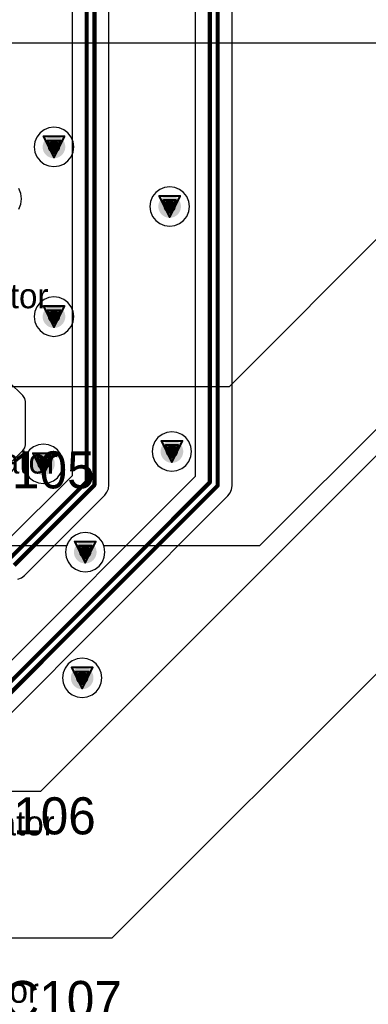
# Model space of a CAD drawing. Header units: millimetres. Extents: x 138 to 555, y 26 to 334.
# Tile 129 of 256: x 184.5 to 192.97, y 128.54 to 152.45. Entities that reach past the tile are written whole.
import ezdxf

# ---------------------------------------------------------------- set-up
doc = ezdxf.new("R2010")
doc.units = ezdxf.units.MM
for name, color, linetype in [('BottomLayer', 5, 'Continuous'), ('DrillDrawing', 1, 'Continuous'), ('Mechanical27', 56, 'Continuous'), ('MidLayer1', 16, 'Continuous'), ('MidLayer2', 76, 'Continuous'), ('MidLayer3', 90, 'Continuous'), ('MidLayer4', 156, 'Continuous'), ('MultiLayer', 9, 'Continuous'), ('TopLayer', 1, 'Continuous'), ('TopOverlay', 2, 'Continuous'), ('ViaHoleLayer', 16, 'Continuous')]:
    doc.layers.add(name, color=color, linetype=linetype)

msp = doc.modelspace()

# ---------------------------------------------------------------- linework, layer by layer
at = {"layer": 'BottomLayer'}
for p, q in [((184.579, 143.319), (184.249, 143.648)), ((184.623, 143.252), (184.579, 143.319)), ((184.579, 143.319), (184.579, 143.319)), ((184.639, 143.174), (184.623, 143.252)), ((184.639, 142.127), (184.639, 143.174)), ((184.639, 143.174), (184.639, 143.174)), ((184.579, 141.983), (184.623, 142.049)), ((184.623, 142.049), (184.639, 142.127)), ((183.604, 141.008), (184.579, 141.983))]:
    msp.add_line(p, q, dxfattribs=at)
at = {"layer": 'BottomLayer', "const_width": 0.275}
for points in [[(185.197, 149.358, 1), (185.472, 149.358, 1)], [(188.008, 147.912, 1), (188.283, 147.912, 1)], [(185.197, 145.237, 1), (185.472, 145.237, 1)], [(188.063, 141.962, 1), (188.338, 141.962, 1)], [(184.942, 141.664, 1), (185.217, 141.664, 1)], [(185.957, 139.519, 1), (186.232, 139.519, 1)], [(185.882, 136.465, 1), (186.157, 136.465, 1)]]:
    msp.add_lwpolyline(points, format="xyb", close=True, dxfattribs=at)
at = {"layer": 'DrillDrawing', "const_width": 0.0508}
for points in [[(185.081, 149.612), (185.589, 149.612)], [(185.081, 149.612), (185.335, 149.104)], [(185.182, 149.511), (185.487, 149.511)], [(185.182, 149.511), (185.335, 149.206)], [(185.335, 149.104), (185.589, 149.612)], [(185.335, 149.206), (185.487, 149.511)], [(187.892, 148.166), (188.4, 148.166)], [(187.892, 148.166), (188.146, 147.658)], [(187.993, 148.064), (188.298, 148.064)], [(187.993, 148.064), (188.146, 147.759)], [(188.146, 147.658), (188.4, 148.166)], [(188.146, 147.759), (188.298, 148.064)], [(185.081, 145.491), (185.589, 145.491)], [(185.081, 145.491), (185.335, 144.983)], [(185.182, 145.39), (185.487, 145.39)], [(185.182, 145.39), (185.335, 145.085)], [(185.335, 144.983), (185.589, 145.491)], [(185.335, 145.085), (185.487, 145.39)], [(187.946, 142.216), (188.454, 142.216)], [(187.946, 142.216), (188.2, 141.708)], [(188.048, 142.115), (188.353, 142.115)], [(188.048, 142.115), (188.2, 141.81)], [(188.2, 141.708), (188.454, 142.216)], [(188.2, 141.81), (188.353, 142.115)], [(184.826, 141.918), (185.334, 141.918)], [(184.826, 141.918), (185.08, 141.41)], [(184.927, 141.817), (185.232, 141.817)], [(184.927, 141.817), (185.08, 141.512)], [(185.08, 141.41), (185.334, 141.918)], [(185.08, 141.512), (185.232, 141.817)], [(185.841, 139.773), (186.349, 139.773)], [(185.841, 139.773), (186.095, 139.265)], [(185.942, 139.671), (186.247, 139.671)], [(185.942, 139.671), (186.095, 139.367)], [(186.095, 139.265), (186.349, 139.773)], [(186.095, 139.367), (186.247, 139.671)], [(185.765, 136.719), (186.273, 136.719)], [(185.765, 136.719), (186.019, 136.211)], [(185.867, 136.617), (186.172, 136.617)], [(185.867, 136.617), (186.019, 136.312)], [(186.019, 136.211), (186.273, 136.719)], [(186.019, 136.312), (186.172, 136.617)]]:
    msp.add_lwpolyline(points, dxfattribs=at)
at = {"layer": 'DrillDrawing', "const_width": 0.0254}
for points in [[(185.068, 149.612, 1), (185.093, 149.612, 1)], [(185.068, 149.612, 1), (185.093, 149.612, 1)], [(185.17, 149.511, 1), (185.195, 149.511, 1)], [(185.17, 149.511, 1), (185.195, 149.511, 1)], [(185.474, 149.511, 1), (185.5, 149.511, 1)], [(185.474, 149.511, 1), (185.5, 149.511, 1)], [(185.576, 149.612, 1), (185.601, 149.612, 1)], [(185.576, 149.612, 1), (185.601, 149.612, 1)], [(185.322, 149.206, 1), (185.347, 149.206, 1)], [(185.322, 149.206, 1), (185.347, 149.206, 1)], [(185.322, 149.104, 1), (185.347, 149.104, 1)], [(185.322, 149.104, 1), (185.347, 149.104, 1)], [(187.879, 148.166, 1), (187.904, 148.166, 1)], [(187.879, 148.166, 1), (187.904, 148.166, 1)], [(187.981, 148.064, 1), (188.006, 148.064, 1)], [(187.981, 148.064, 1), (188.006, 148.064, 1)], [(188.285, 148.064, 1), (188.311, 148.064, 1)], [(188.285, 148.064, 1), (188.311, 148.064, 1)], [(188.387, 148.166, 1), (188.412, 148.166, 1)], [(188.387, 148.166, 1), (188.412, 148.166, 1)], [(188.133, 147.759, 1), (188.158, 147.759, 1)], [(188.133, 147.759, 1), (188.158, 147.759, 1)], [(188.133, 147.658, 1), (188.158, 147.658, 1)], [(188.133, 147.658, 1), (188.158, 147.658, 1)], [(185.068, 145.491, 1), (185.093, 145.491, 1)], [(185.068, 145.491, 1), (185.093, 145.491, 1)], [(185.17, 145.39, 1), (185.195, 145.39, 1)], [(185.17, 145.39, 1), (185.195, 145.39, 1)], [(185.474, 145.39, 1), (185.5, 145.39, 1)], [(185.474, 145.39, 1), (185.5, 145.39, 1)], [(185.576, 145.491, 1), (185.601, 145.491, 1)], [(185.576, 145.491, 1), (185.601, 145.491, 1)], [(185.322, 145.085, 1), (185.347, 145.085, 1)], [(185.322, 145.085, 1), (185.347, 145.085, 1)], [(185.322, 144.983, 1), (185.347, 144.983, 1)], [(185.322, 144.983, 1), (185.347, 144.983, 1)], [(187.934, 142.216, 1), (187.959, 142.216, 1)], [(187.934, 142.216, 1), (187.959, 142.216, 1)], [(188.035, 142.115, 1), (188.061, 142.115, 1)], [(188.035, 142.115, 1), (188.061, 142.115, 1)], [(188.34, 142.115, 1), (188.365, 142.115, 1)], [(188.34, 142.115, 1), (188.365, 142.115, 1)], [(188.442, 142.216, 1), (188.467, 142.216, 1)], [(188.442, 142.216, 1), (188.467, 142.216, 1)], [(184.813, 141.918, 1), (184.839, 141.918, 1)], [(184.813, 141.918, 1), (184.839, 141.918, 1)], [(184.915, 141.817, 1), (184.94, 141.817, 1)], [(184.915, 141.817, 1), (184.94, 141.817, 1)], [(185.22, 141.817, 1), (185.245, 141.817, 1)], [(185.22, 141.817, 1), (185.245, 141.817, 1)], [(185.321, 141.918, 1), (185.347, 141.918, 1)], [(185.321, 141.918, 1), (185.347, 141.918, 1)], [(188.188, 141.81, 1), (188.213, 141.81, 1)], [(188.188, 141.81, 1), (188.213, 141.81, 1)], [(188.188, 141.708, 1), (188.213, 141.708, 1)], [(188.188, 141.708, 1), (188.213, 141.708, 1)], [(185.067, 141.512, 1), (185.093, 141.512, 1)], [(185.067, 141.512, 1), (185.093, 141.512, 1)], [(185.067, 141.41, 1), (185.093, 141.41, 1)], [(185.067, 141.41, 1), (185.093, 141.41, 1)], [(185.828, 139.773, 1), (185.853, 139.773, 1)], [(185.828, 139.773, 1), (185.853, 139.773, 1)], [(185.93, 139.671, 1), (185.955, 139.671, 1)], [(185.93, 139.671, 1), (185.955, 139.671, 1)], [(186.234, 139.671, 1), (186.26, 139.671, 1)], [(186.234, 139.671, 1), (186.26, 139.671, 1)], [(186.336, 139.773, 1), (186.361, 139.773, 1)], [(186.336, 139.773, 1), (186.361, 139.773, 1)], [(186.082, 139.367, 1), (186.107, 139.367, 1)], [(186.082, 139.367, 1), (186.107, 139.367, 1)], [(186.082, 139.265, 1), (186.107, 139.265, 1)], [(186.082, 139.265, 1), (186.107, 139.265, 1)], [(185.753, 136.719, 1), (185.778, 136.719, 1)], [(185.753, 136.719, 1), (185.778, 136.719, 1)], [(185.854, 136.617, 1), (185.88, 136.617, 1)], [(185.854, 136.617, 1), (185.88, 136.617, 1)], [(186.159, 136.617, 1), (186.184, 136.617, 1)], [(186.159, 136.617, 1), (186.184, 136.617, 1)], [(186.261, 136.719, 1), (186.286, 136.719, 1)], [(186.261, 136.719, 1), (186.286, 136.719, 1)], [(186.007, 136.312, 1), (186.032, 136.312, 1)], [(186.007, 136.312, 1), (186.032, 136.312, 1)], [(186.007, 136.211, 1), (186.032, 136.211, 1)], [(186.007, 136.211, 1), (186.032, 136.211, 1)]]:
    msp.add_lwpolyline(points, format="xyb", close=True, dxfattribs=at)
at = {"layer": 'MidLayer1'}
for p, q in [((189.598, 143.544), (204.194, 158.14)), ((185.015, 133.713), (206.287, 154.985)), ((208.987, 152.385), (186.744, 130.143)), ((196.183, 151.874), (180.231, 151.874)), ((195.522, 144.86), (190.33, 139.669)), ((182.431, 143.544), (189.598, 143.544)), ((187.861, 142.301), (187.785, 142.202)), ((187.961, 142.377), (187.861, 142.301)), ((188.076, 142.425), (187.961, 142.377)), ((188.2, 142.442), (188.076, 142.425)), ((188.324, 142.425), (188.2, 142.442)), ((188.44, 142.377), (188.324, 142.425)), ((188.539, 142.301), (188.44, 142.377)), ((188.615, 142.202), (188.539, 142.301)), ((184.84, 142.079), (184.741, 142.003)), ((184.956, 142.127), (184.84, 142.079)), ((185.08, 142.143), (184.956, 142.127)), ((185.204, 142.127), (185.08, 142.143)), ((185.319, 142.079), (185.204, 142.127)), ((185.419, 142.003), (185.319, 142.079)), ((187.737, 142.086), (187.721, 141.962)), ((187.785, 142.202), (187.737, 142.086)), ((188.663, 142.086), (188.615, 142.202)), ((188.679, 141.962), (188.663, 142.086)), ((184.617, 141.788), (184.601, 141.664)), ((184.665, 141.904), (184.617, 141.788)), ((184.741, 142.003), (184.665, 141.904)), ((185.495, 141.904), (185.419, 142.003)), ((185.543, 141.788), (185.495, 141.904)), ((185.559, 141.664), (185.543, 141.788)), ((187.721, 141.962), (187.737, 141.838)), ((187.737, 141.838), (187.785, 141.723)), ((188.615, 141.723), (188.663, 141.838)), ((188.663, 141.838), (188.679, 141.962)), ((184.601, 141.664), (184.617, 141.54)), ((184.617, 141.54), (184.665, 141.425)), ((185.495, 141.425), (185.543, 141.54)), ((185.543, 141.54), (185.559, 141.664)), ((187.785, 141.723), (187.861, 141.624)), ((187.861, 141.624), (187.961, 141.547)), ((187.961, 141.547), (188.076, 141.5)), ((188.324, 141.5), (188.44, 141.547)), ((188.44, 141.547), (188.539, 141.624)), ((188.539, 141.624), (188.615, 141.723)), ((184.665, 141.425), (184.741, 141.325)), ((184.741, 141.325), (184.84, 141.249)), ((185.319, 141.249), (185.419, 141.325)), ((185.419, 141.325), (185.495, 141.425)), ((188.076, 141.5), (188.2, 141.483)), ((188.2, 141.483), (188.324, 141.5)), ((184.84, 141.249), (184.956, 141.201)), ((184.956, 141.201), (185.08, 141.185)), ((185.08, 141.185), (185.204, 141.201)), ((185.204, 141.201), (185.319, 141.249)), ((185.855, 139.934), (185.756, 139.858)), ((185.971, 139.982), (185.855, 139.934)), ((186.095, 139.998), (185.971, 139.982)), ((186.219, 139.982), (186.095, 139.998)), ((186.334, 139.934), (186.219, 139.982)), ((186.433, 139.858), (186.334, 139.934)), ((185.643, 139.669), (181.597, 139.669)), ((185.68, 139.759), (185.643, 139.669)), ((185.756, 139.858), (185.68, 139.759)), ((186.51, 139.759), (186.433, 139.858)), ((186.547, 139.669), (186.51, 139.759)), ((190.33, 139.669), (186.547, 139.669)), ((183.363, 133.713), (185.015, 133.713)), ((186.744, 130.143), (181.445, 130.143))]:
    msp.add_line(p, q, dxfattribs=at)
at = {"layer": 'MidLayer1', "const_width": 0.275}
for points in [[(185.197, 149.358, 1), (185.472, 149.358, 1)], [(188.008, 147.912, 1), (188.283, 147.912, 1)], [(185.197, 145.237, 1), (185.472, 145.237, 1)], [(188.063, 141.962, 1), (188.338, 141.962, 1)], [(184.942, 141.664, 1), (185.217, 141.664, 1)], [(185.957, 139.519, 1), (186.232, 139.519, 1)], [(185.882, 136.465, 1), (186.157, 136.465, 1)]]:
    msp.add_lwpolyline(points, format="xyb", close=True, dxfattribs=at)
at = {"layer": 'MidLayer2', "const_width": 0.275}
for points in [[(185.197, 149.358, 1), (185.472, 149.358, 1)], [(188.008, 147.912, 1), (188.283, 147.912, 1)], [(185.197, 145.237, 1), (185.472, 145.237, 1)], [(188.063, 141.962, 1), (188.338, 141.962, 1)], [(184.942, 141.664, 1), (185.217, 141.664, 1)], [(185.957, 139.519, 1), (186.232, 139.519, 1)], [(185.882, 136.465, 1), (186.157, 136.465, 1)]]:
    msp.add_lwpolyline(points, format="xyb", close=True, dxfattribs=at)
at = {"layer": 'MidLayer3', "const_width": 0.275}
for points in [[(185.197, 149.358, 1), (185.472, 149.358, 1)], [(188.008, 147.912, 1), (188.283, 147.912, 1)], [(185.197, 145.237, 1), (185.472, 145.237, 1)], [(188.063, 141.962, 1), (188.338, 141.962, 1)], [(184.942, 141.664, 1), (185.217, 141.664, 1)], [(185.957, 139.519, 1), (186.232, 139.519, 1)], [(185.882, 136.465, 1), (186.157, 136.465, 1)]]:
    msp.add_lwpolyline(points, format="xyb", close=True, dxfattribs=at)
at = {"layer": 'MidLayer4'}
for p, q in [((184.996, 149.697), (184.92, 149.598)), ((185.095, 149.773), (184.996, 149.697)), ((185.211, 149.821), (185.095, 149.773)), ((185.335, 149.837), (185.211, 149.821)), ((185.459, 149.821), (185.335, 149.837)), ((185.574, 149.773), (185.459, 149.821)), ((185.673, 149.697), (185.574, 149.773)), ((185.75, 149.598), (185.673, 149.697)), ((184.872, 149.482), (184.856, 149.358)), ((184.92, 149.598), (184.872, 149.482)), ((185.797, 149.482), (185.75, 149.598)), ((185.814, 149.358), (185.797, 149.482)), ((184.856, 149.358), (184.872, 149.234)), ((184.872, 149.234), (184.92, 149.119)), ((185.75, 149.119), (185.797, 149.234)), ((185.797, 149.234), (185.814, 149.358)), ((184.92, 149.119), (184.996, 149.019)), ((184.996, 149.019), (185.095, 148.943)), ((185.574, 148.943), (185.673, 149.019)), ((185.673, 149.019), (185.75, 149.119)), ((185.095, 148.943), (185.211, 148.895)), ((185.211, 148.895), (185.335, 148.879)), ((185.335, 148.879), (185.459, 148.895)), ((185.459, 148.895), (185.574, 148.943)), ((184.527, 148.229), (184.477, 148.351)), ((187.807, 148.251), (187.731, 148.151)), ((187.906, 148.327), (187.807, 148.251)), ((188.022, 148.375), (187.906, 148.327)), ((188.146, 148.391), (188.022, 148.375)), ((188.27, 148.375), (188.146, 148.391)), ((188.385, 148.327), (188.27, 148.375)), ((188.484, 148.251), (188.385, 148.327)), ((188.561, 148.151), (188.484, 148.251)), ((184.545, 148.099), (184.527, 148.229)), ((184.527, 147.968), (184.545, 148.099)), ((187.683, 148.036), (187.667, 147.912)), ((187.731, 148.151), (187.683, 148.036)), ((188.608, 148.036), (188.561, 148.151)), ((188.625, 147.912), (188.608, 148.036)), ((184.477, 147.847), (184.527, 147.968)), ((187.667, 147.912), (187.683, 147.788)), ((187.683, 147.788), (187.731, 147.672)), ((188.561, 147.672), (188.608, 147.788)), ((188.608, 147.788), (188.625, 147.912)), ((187.731, 147.672), (187.807, 147.573)), ((187.807, 147.573), (187.906, 147.497)), ((188.385, 147.497), (188.484, 147.573)), ((188.484, 147.573), (188.561, 147.672)), ((187.906, 147.497), (188.022, 147.449)), ((188.022, 147.449), (188.146, 147.433)), ((188.146, 147.433), (188.27, 147.449)), ((188.27, 147.449), (188.385, 147.497)), ((185.095, 145.652), (184.996, 145.576)), ((185.211, 145.7), (185.095, 145.652)), ((185.335, 145.716), (185.211, 145.7)), ((185.459, 145.7), (185.335, 145.716)), ((185.574, 145.652), (185.459, 145.7)), ((185.673, 145.576), (185.574, 145.652)), ((184.92, 145.477), (184.872, 145.361)), ((184.996, 145.576), (184.92, 145.477)), ((185.75, 145.477), (185.673, 145.576)), ((185.797, 145.361), (185.75, 145.477)), ((184.872, 145.361), (184.856, 145.237)), ((184.856, 145.237), (184.872, 145.113)), ((185.814, 145.237), (185.797, 145.361)), ((185.797, 145.113), (185.814, 145.237)), ((184.872, 145.113), (184.92, 144.998)), ((184.92, 144.998), (184.996, 144.899)), ((184.996, 144.899), (185.095, 144.822)), ((185.574, 144.822), (185.673, 144.899)), ((185.673, 144.899), (185.75, 144.998)), ((185.75, 144.998), (185.797, 145.113)), ((185.095, 144.822), (185.211, 144.775)), ((185.211, 144.775), (185.335, 144.758)), ((185.335, 144.758), (185.459, 144.775)), ((185.459, 144.775), (185.574, 144.822)), ((187.861, 142.301), (187.785, 142.202)), ((187.961, 142.377), (187.861, 142.301)), ((188.076, 142.425), (187.961, 142.377)), ((188.2, 142.442), (188.076, 142.425)), ((188.324, 142.425), (188.2, 142.442)), ((188.44, 142.377), (188.324, 142.425)), ((188.539, 142.301), (188.44, 142.377)), ((188.615, 142.202), (188.539, 142.301)), ((184.84, 142.079), (184.741, 142.003)), ((184.956, 142.127), (184.84, 142.079)), ((185.08, 142.143), (184.956, 142.127)), ((185.204, 142.127), (185.08, 142.143)), ((185.319, 142.079), (185.204, 142.127)), ((185.419, 142.003), (185.319, 142.079)), ((187.737, 142.086), (187.721, 141.962)), ((187.785, 142.202), (187.737, 142.086)), ((188.663, 142.086), (188.615, 142.202)), ((188.679, 141.962), (188.663, 142.086)), ((184.617, 141.788), (184.601, 141.664)), ((184.665, 141.904), (184.617, 141.788)), ((184.741, 142.003), (184.665, 141.904)), ((185.495, 141.904), (185.419, 142.003)), ((185.543, 141.788), (185.495, 141.904)), ((185.559, 141.664), (185.543, 141.788)), ((187.721, 141.962), (187.737, 141.838)), ((187.737, 141.838), (187.785, 141.723)), ((188.615, 141.723), (188.663, 141.838)), ((188.663, 141.838), (188.679, 141.962)), ((184.601, 141.664), (184.617, 141.54)), ((184.617, 141.54), (184.665, 141.425)), ((185.495, 141.425), (185.543, 141.54)), ((185.543, 141.54), (185.559, 141.664)), ((187.785, 141.723), (187.861, 141.624)), ((187.861, 141.624), (187.961, 141.547)), ((187.961, 141.547), (188.076, 141.5)), ((188.324, 141.5), (188.44, 141.547)), ((188.44, 141.547), (188.539, 141.624)), ((188.539, 141.624), (188.615, 141.723)), ((184.665, 141.425), (184.741, 141.325)), ((184.741, 141.325), (184.84, 141.249)), ((185.319, 141.249), (185.419, 141.325)), ((185.419, 141.325), (185.495, 141.425)), ((188.076, 141.5), (188.2, 141.483)), ((188.2, 141.483), (188.324, 141.5)), ((184.84, 141.249), (184.956, 141.201)), ((184.956, 141.201), (185.08, 141.185)), ((185.08, 141.185), (185.204, 141.201)), ((185.204, 141.201), (185.319, 141.249)), ((185.855, 139.934), (185.756, 139.858)), ((185.971, 139.982), (185.855, 139.934)), ((186.095, 139.998), (185.971, 139.982)), ((186.219, 139.982), (186.095, 139.998)), ((186.334, 139.934), (186.219, 139.982)), ((186.433, 139.858), (186.334, 139.934)), ((185.632, 139.643), (185.616, 139.519)), ((185.68, 139.759), (185.632, 139.643)), ((185.756, 139.858), (185.68, 139.759)), ((186.51, 139.759), (186.433, 139.858)), ((186.557, 139.643), (186.51, 139.759)), ((186.574, 139.519), (186.557, 139.643)), ((185.616, 139.519), (185.632, 139.395)), ((185.632, 139.395), (185.68, 139.279)), ((186.51, 139.279), (186.557, 139.395)), ((186.557, 139.395), (186.574, 139.519)), ((185.68, 139.279), (185.756, 139.18)), ((185.756, 139.18), (185.855, 139.104)), ((186.334, 139.104), (186.433, 139.18)), ((186.433, 139.18), (186.51, 139.279)), ((185.855, 139.104), (185.971, 139.056)), ((185.971, 139.056), (186.095, 139.04)), ((186.095, 139.04), (186.219, 139.056)), ((186.219, 139.056), (186.334, 139.104)), ((185.681, 136.803), (185.604, 136.704)), ((185.78, 136.88), (185.681, 136.803)), ((185.895, 136.927), (185.78, 136.88)), ((186.019, 136.944), (185.895, 136.927)), ((186.143, 136.927), (186.019, 136.944)), ((186.259, 136.88), (186.143, 136.927)), ((186.358, 136.803), (186.259, 136.88)), ((186.434, 136.704), (186.358, 136.803)), ((185.557, 136.589), (185.54, 136.465)), ((185.604, 136.704), (185.557, 136.589)), ((186.482, 136.589), (186.434, 136.704)), ((186.498, 136.465), (186.482, 136.589)), ((185.54, 136.465), (185.557, 136.341)), ((185.557, 136.341), (185.604, 136.225)), ((186.434, 136.225), (186.482, 136.341)), ((186.482, 136.341), (186.498, 136.465)), ((185.604, 136.225), (185.681, 136.126)), ((185.681, 136.126), (185.78, 136.05)), ((185.78, 136.05), (185.895, 136.002)), ((186.143, 136.002), (186.259, 136.05)), ((186.259, 136.05), (186.358, 136.126)), ((186.358, 136.126), (186.434, 136.225)), ((185.895, 136.002), (186.019, 135.986)), ((186.019, 135.986), (186.143, 136.002))]:
    msp.add_line(p, q, dxfattribs=at)
at = {"layer": 'MidLayer4', "const_width": 0.275}
for points in [[(185.197, 149.358, 1), (185.472, 149.358, 1)], [(188.008, 147.912, 1), (188.283, 147.912, 1)], [(185.197, 145.237, 1), (185.472, 145.237, 1)], [(188.063, 141.962, 1), (188.338, 141.962, 1)], [(184.942, 141.664, 1), (185.217, 141.664, 1)], [(185.957, 139.519, 1), (186.232, 139.519, 1)], [(185.882, 136.465, 1), (186.157, 136.465, 1)]]:
    msp.add_lwpolyline(points, format="xyb", close=True, dxfattribs=at)
at = {"layer": 'MultiLayer', "const_width": 0.275}
for points in [[(185.197, 149.358, 1), (185.472, 149.358, 1)], [(188.008, 147.912, 1), (188.283, 147.912, 1)], [(185.197, 145.237, 1), (185.472, 145.237, 1)], [(188.063, 141.962, 1), (188.338, 141.962, 1)], [(184.942, 141.664, 1), (185.217, 141.664, 1)], [(185.957, 139.519, 1), (186.232, 139.519, 1)], [(185.882, 136.465, 1), (186.157, 136.465, 1)]]:
    msp.add_lwpolyline(points, format="xyb", close=True, dxfattribs=at)
at = {"layer": 'TopLayer'}
for p, q in [((188.768, 160.46), (188.768, 141.357)), ((189.664, 141.132), (189.664, 160.235)), ((185.775, 159.444), (185.775, 141.374)), ((186.671, 141.149), (186.671, 159.219)), ((188.768, 141.357), (183.048, 135.637)), ((185.775, 141.374), (184.143, 139.743)), ((186.659, 141.058), (186.671, 141.149)), ((186.671, 141.149), (186.671, 141.149)), ((189.652, 141.041), (189.664, 141.132)), ((189.664, 141.132), (189.664, 141.132)), ((183.522, 134.845), (189.561, 140.883)), ((184.617, 138.95), (186.567, 140.9)), ((186.567, 140.9), (186.623, 140.973)), ((186.567, 140.9), (186.567, 140.9)), ((186.623, 140.973), (186.659, 141.058)), ((189.561, 140.883), (189.617, 140.956)), ((189.561, 140.883), (189.561, 140.883)), ((189.617, 140.956), (189.652, 141.041)), ((184.544, 138.894), (184.617, 138.95)), ((184.459, 138.859), (184.544, 138.894))]:
    msp.add_line(p, q, dxfattribs=at)
at = {"layer": 'TopLayer', "const_width": 0.1}
for points in [[(189.121, 141.211), (189.121, 160.46)], [(189.311, 141.132), (189.311, 160.382)], [(186.128, 141.228), (186.128, 159.444)], [(186.318, 141.149), (186.318, 159.365)], [(183.194, 135.284), (189.121, 141.211)], [(183.273, 135.094), (189.311, 141.132)], [(184.289, 139.39), (186.128, 141.228)], [(184.368, 139.2), (186.318, 141.149)]]:
    msp.add_lwpolyline(points, dxfattribs=at)
at = {"layer": 'TopLayer'}
for points, const_width in [([(185.197, 149.358, 1), (185.472, 149.358, 1)], 0.275), ([(188.008, 147.912, 1), (188.283, 147.912, 1)], 0.275), ([(185.197, 145.237, 1), (185.472, 145.237, 1)], 0.275), ([(188.063, 141.962, 1), (188.338, 141.962, 1)], 0.275), ([(184.942, 141.664, 1), (185.217, 141.664, 1)], 0.275), ([(186.103, 141.228, 1), (186.153, 141.228, 1)], 0.05), ([(186.103, 141.228, 1), (186.153, 141.228, 1)], 0.05), ([(186.293, 141.149, 1), (186.343, 141.149, 1)], 0.05), ([(186.293, 141.149, 1), (186.343, 141.149, 1)], 0.05), ([(189.096, 141.211, 1), (189.146, 141.211, 1)], 0.05), ([(189.096, 141.211, 1), (189.146, 141.211, 1)], 0.05), ([(189.286, 141.132, 1), (189.336, 141.132, 1)], 0.05), ([(189.286, 141.132, 1), (189.336, 141.132, 1)], 0.05), ([(185.957, 139.519, 1), (186.232, 139.519, 1)], 0.275), ([(185.882, 136.465, 1), (186.157, 136.465, 1)], 0.275)]:
    msp.add_lwpolyline(points, format="xyb", close=True, dxfattribs=dict(at, const_width=const_width))
at = {"layer": 'ViaHoleLayer', "const_width": 0.15}
for points in [[(185.26, 149.358, 1), (185.41, 149.358, 1)], [(188.071, 147.912, 1), (188.221, 147.912, 1)], [(185.26, 145.237, 1), (185.41, 145.237, 1)], [(188.125, 141.962, 1), (188.275, 141.962, 1)], [(185.005, 141.664, 1), (185.155, 141.664, 1)], [(186.02, 139.519, 1), (186.17, 139.519, 1)], [(185.944, 136.465, 1), (186.094, 136.465, 1)]]:
    msp.add_lwpolyline(points, format="xyb", close=True, dxfattribs=at)

# ---------------------------------------------------------------- texts
at = {"layer": 'Mechanical27'}
for p in [(181.229, 145.44), (181.458, 141.427), (181.381, 132.639), (181, 128.575)]:
    msp.add_text('.designator', height=0.6, dxfattribs=at).set_placement(p)
at = {"layer": 'TopOverlay'}
for s, p in [('C105', (183.446, 141.066)), ('C106', (183.473, 132.665)), ('C107', (184.107, 128.206))]:
    msp.add_text(s, height=0.9, dxfattribs=at).set_placement(p)

doc.saveas('drawing.dxf')
